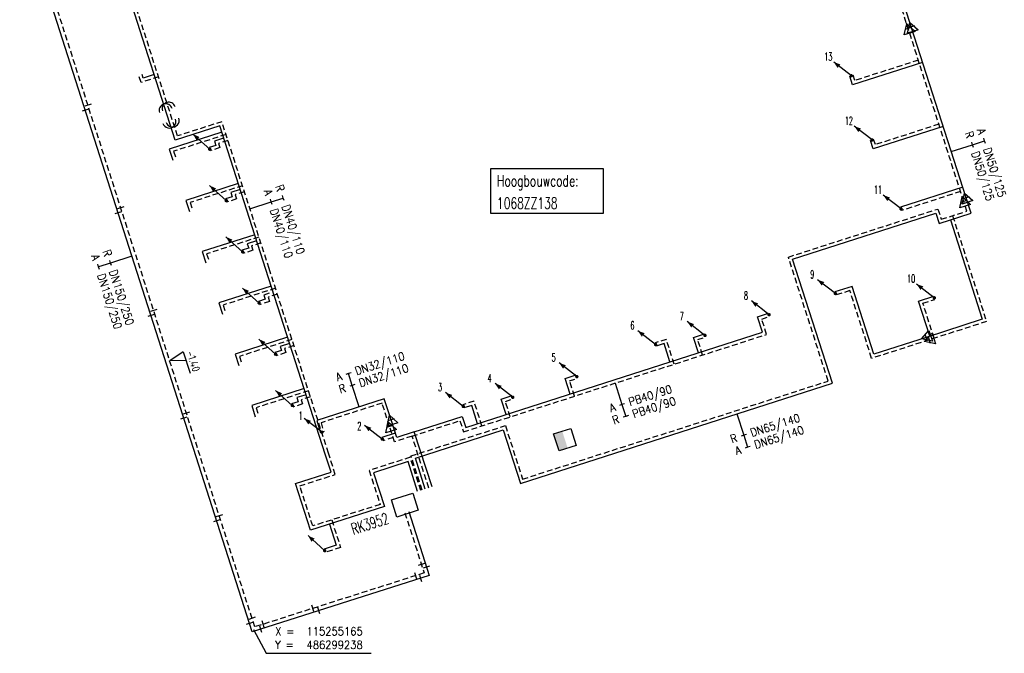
# Model space of a CAD drawing. Header units: millimetres. Extents: x 0 to 118212815, y 0 to 488348790.
# Tile 25 of 143: x 115229134 to 115338786, y 486296578 to 486367150. Entities that reach past the tile are written whole.
import ezdxf
from ezdxf.enums import TextEntityAlignment as Align

# ---------------------------------------------------------------- set-up
doc = ezdxf.new("R2010")
doc.units = ezdxf.units.MM
doc.header["$LTSCALE"] = 200
doc.linetypes.add('HIDDEN2', pattern=[4.7625, 3.175, -1.5875])
for name, color, linetype in [('WW-C-hoogbouw', 7, 'Continuous'), ('WW-C-KAST', 7, 'Continuous'), ('WW-C-kastWM', 7, 'Continuous'), ('WW-C-mof', 7, 'Continuous'), ('WW-C-stijgstrang', 7, 'Continuous'), ('WW-C-VERLOOP', 7, 'Continuous'), ('WW-C-zbocht', 7, 'Continuous'), ('WW-I-coord', 7, 'Continuous'), ('WW-I-diam', 7, 'Continuous'), ('WW-I-NAP', 7, 'Continuous'), ('WW-L-aanvoer', 3, 'Continuous'), ('WW-L-retour', 3, 'HIDDEN2')]:
    doc.layers.add(name, color=color, linetype=linetype)
doc.styles.add('DIN17', font='ROMANS.SHX', dxfattribs={"width": 0.9})
doc.styles.add('ISOCP', font='ISOCP.SHX')

# ---------------------------------------------------------------- blocks, each defined once
blk = doc.blocks.new('LR-mof')
at = {"color": 0, "linetype": 'ByBlock', "lineweight": -2}
blk.add_line((0, -0.75), (0, 0.75), dxfattribs=at)
blk = doc.blocks.new('LR-hoogb')
at = {"color": 0, "linetype": 'ByBlock', "lineweight": -3}
blk.add_lwpolyline([(-12.5, 5), (12.5, 5), (12.5, -5), (-12.5, -5)], close=True, dxfattribs=at)
at = {"color": 7, "linetype": 'Continuous', "lineweight": -3, "style": 'DIN17', "width": 0.7}
blk.add_text('Hoogbouwcode:', height=2.5, dxfattribs=at).set_placement((-11.15, 1))
at = {"color": 0, "linetype": 'ByBlock', "lineweight": -3, "style": 'DIN17', "width": 0.7}
for tag, p in [('*1', (-11.15, -4)), ('*2', (-11.15, -9))]:
    blk.add_attdef(tag, p, '', height=2.5, dxfattribs=at)
blk = doc.blocks.new('LR-zbocht')
at = {"color": 0, "linetype": 'ByBlock', "lineweight": -2}
blk.add_arc((1.5, 0), 1.5, 90, 270, dxfattribs=at)
blk = doc.blocks.new('LR-VERL')
at = {"color": 0, "linetype": 'ByBlock', "lineweight": -2}
blk.add_lwpolyline([(1.08, 0), (-1.08, -1.25), (-1.08, 1.25)], close=True, dxfattribs=at)
blk = doc.blocks.new('LR-DIAB2')
at = {"color": 0, "linetype": 'Continuous', "lineweight": -3}
blk.add_line((0, 5), (0, 7.8), dxfattribs=at)
at = {"color": 0, "lineweight": -3}
blk.add_line((0, 0), (0, 5), dxfattribs=at)
for points in [[(0.61, 7.8), (0, 7.8), (-0.61, 7.8)], [(0.61, 5), (0, 5), (-0.61, 5)]]:
    blk.add_lwpolyline(points, dxfattribs=at)
at = {"color": 1, "lineweight": -3, "style": 'DIN17', "width": 0.9}
for tag, p in [('*1', (-1.61, 7.8)), ('*2', (-1.61, 5.02))]:
    blk.add_attdef(tag, text='', height=1.8, dxfattribs=at).set_placement(p, align=Align.MIDDLE_RIGHT)
for tag, p in [('*11', (1.61, 7.8)), ('*12', (1.61, 5))]:
    blk.add_attdef(tag, text='', height=1.8, dxfattribs=at).set_placement(p, align=Align.MIDDLE_LEFT)
blk = doc.blocks.new('LR-DIAO2')
at = {"color": 0, "lineweight": -3}
blk.add_line((0, 0), (0, -5), dxfattribs=at)
at = {"color": 0, "linetype": 'Continuous', "lineweight": -3}
blk.add_line((0, -5), (0, -7.8), dxfattribs=at)
at = {"color": 0, "lineweight": -3}
for points in [[(0.61, -5), (0, -5), (-0.61, -5)], [(0.61, -7.8), (0, -7.8), (-0.61, -7.8)]]:
    blk.add_lwpolyline(points, dxfattribs=at)
at = {"color": 1, "lineweight": -3, "style": 'DIN17', "width": 0.9}
for tag, p in [('*1', (-1.61, -5)), ('*2', (-1.61, -7.78))]:
    blk.add_attdef(tag, text='', height=1.8, dxfattribs=at).set_placement(p, align=Align.MIDDLE_RIGHT)
for tag, p in [('*11', (1.61, -5)), ('*12', (1.61, -7.8))]:
    blk.add_attdef(tag, text='', height=1.8, dxfattribs=at).set_placement(p, align=Align.MIDDLE_LEFT)
blk = doc.blocks.new('rb_topo_xylr')
at = {"color": 0, "linetype": 'Continuous', "style": 'DIN17', "width": 0.9}
for s, p in [('X =', (0, 4)), ('Y =', (0, 1))]:
    blk.add_text(s, height=1.8, dxfattribs=at).set_placement(p)
at = {"color": 0, "style": 'DIN17', "width": 0.9}
for tag, p in [('X', (7, 4)), ('Y', (7, 1))]:
    blk.add_attdef(tag, p, '', height=1.8, dxfattribs=at)
blk = doc.blocks.new('LR-styg')
at = {"color": 0, "lineweight": -3}
blk.add_line((0, 0), (2.5, 4.33), dxfattribs=at)
at = {"color": 0, "lineweight": -3, "const_width": 0.375}
blk.add_lwpolyline([(-0.19, 0, 1), (0.19, 0, 1)], format="xyb", close=True, dxfattribs=at)
at = {"color": 0, "lineweight": -3}
blk.add_solid([(2.5, 4.33), (1.32, 3.28), (2.18, 2.78)], dxfattribs=at)
at = {"color": 7, "linetype": 'ByBlock', "lineweight": -2, "style": 'DIN17', "width": 0.5}
blk.add_attdef('*1', text='', height=1.8, dxfattribs=at).set_placement((0, -2.5), align=Align.MIDDLE)
blk = doc.blocks.new('nap1')
at = {"color": 0, "linetype": 'Continuous', "lineweight": -3}
for p, q in [((-1, 3.5), (0, 0)), ((-1, 3.5), (4, 3.5)), ((1, 3.5), (0, 0))]:
    blk.add_line(p, q, dxfattribs=at)
at = {"color": 0, "linetype": 'Continuous', "lineweight": -3, "style": 'ISOCP'}
for tag, p in [('*1', (1.7, 5)), ('*2', (4, 1.5))]:
    blk.add_attdef(tag, text='', height=1.8, dxfattribs=at).set_placement(p, align=Align.MIDDLE)
blk = doc.blocks.new('LR-kast')
at = {"color": 0, "linetype": 'ByBlock', "lineweight": -3}
blk.add_lwpolyline([(-2.5, 2), (2.5, 2), (2.5, -2), (-2.5, -2)], close=True, dxfattribs=at)
at = {"color": 7, "linetype": 'ByBlock', "lineweight": -3, "style": 'DIN17', "width": 0.7}
for tag, p in [('*1', (0, 5)), ('*2', (0, -5))]:
    blk.add_attdef(tag, text='', height=2.5, dxfattribs=at).set_placement(p, align=Align.MIDDLE)
at = {"color": 0, "linetype": 'ByBlock', "lineweight": -2, "style": 'DIN17', "width": 0.3, "flags": 1}
for tag, p in [('OCODE', (5, 1.25)), ('NCODE', (10, 1.25)), ('BC', (15, 1.25)), ('RK', (20, 1.25)), ('ST', (5, -1.25)), ('VCODE', (10, -1.25)), ('NIVO', (15, -1.25)), ('IMM', (20, -1.25))]:
    blk.add_attdef(tag, text='', height=1.8, dxfattribs=at).set_placement(p, align=Align.MIDDLE)
blk = doc.blocks.new('LR-kastWM')
at = {"color": 0, "linetype": 'ByBlock', "lineweight": -3}
blk.add_lwpolyline([(-2, 2), (2, 2), (2, -2), (-2, -2)], close=True, dxfattribs=at)
at = {"color": 0}
blk.add_solid([(-2, -2), (0, -2), (-2, 2), (0, 2)], dxfattribs=at)
at = {"color": 7, "linetype": 'ByBlock', "lineweight": -3, "style": 'DIN17', "width": 0.7}
for tag, p in [('*1', (0, 5)), ('*2', (0, -5))]:
    blk.add_attdef(tag, text='', height=2.5, dxfattribs=at).set_placement(p, align=Align.MIDDLE)
at = {"color": 0, "linetype": 'ByBlock', "lineweight": -2, "style": 'DIN17', "width": 0.3, "flags": 1}
for tag, p in [('OCODE', (4.5, 1.25)), ('NCODE', (9.5, 1.25)), ('BC', (14.5, 1.25)), ('RK', (19.5, 1.25)), ('ST', (4.5, -1.25)), ('VCODE', (9.5, -1.25)), ('NIVO', (14.5, -1.25)), ('IMM', (19.5, -1.25))]:
    blk.add_attdef(tag, text='', height=1.8, dxfattribs=at).set_placement(p, align=Align.MIDDLE)

msp = doc.modelspace()

# ---------------------------------------------------------------- linework, layer by layer
at = {"layer": 'WW-I-coord', "color": 1}
msp.add_lwpolyline([(115255166, 486299238), (115256582, 486296578), (115268293, 486296578)], dxfattribs=at)
at = {"layer": 'WW-L-aanvoer'}
for p, q in [((115328234, 486366933), (115319947, 486392650)), ((115255020, 486298956), (115229134, 486379918)), ((115246464, 486353721), (115241239, 486369997)), ((115328424, 486366341), (115328234, 486366933)), ((115334531, 486347318), (115328424, 486366341)), ((115329690, 486362397), (115321883, 486359888)), ((115242898, 486360647), (115242772, 486361037)), ((115244115, 486361039), (115242898, 486360647)), ((115321883, 486359888), (115321576, 486360842)), ((115251407, 486355310), (115246464, 486353721)), ((115256551, 486339314), (115251407, 486355310)), ((115331981, 486355262), (115324177, 486352753)), ((115251632, 486354610), (115245795, 486352734)), ((115250962, 486353144), (115250223, 486352906)), ((115251846, 486353944), (115250812, 486353611)), ((115250812, 486353611), (115250962, 486353144)), ((115324177, 486352753), (115323872, 486353701)), ((115245795, 486352734), (115246195, 486351490)), ((115253467, 486348905), (115247631, 486347029)), ((115252802, 486347424), (115252062, 486347186)), ((115253681, 486348238), (115252647, 486347906)), ((115252647, 486347906), (115252802, 486347424)), ((115334157, 486348483), (115327227, 486346256)), ((115247631, 486347029), (115248032, 486345778)), ((115335088, 486345584), (115334531, 486347318)), ((115315212, 486340469), (115331149, 486345585)), ((115331149, 486345585), (115331518, 486344438)), ((115331518, 486344438), (115335088, 486345584)), ((115332781, 486344843), (115336324, 486333780)), ((115255305, 486343188), (115249473, 486341314)), ((115255518, 486342526), (115254483, 486342193)), ((115254483, 486342193), (115254638, 486341710)), ((115249473, 486341314), (115249873, 486340067)), ((115254638, 486341710), (115253891, 486341469)), ((115319647, 486326654), (115315212, 486340469)), ((115263162, 486318756), (115256551, 486339314)), ((115257142, 486337479), (115251300, 486335601)), ((115256915, 486336675), (115256317, 486336482)), ((115256317, 486336482), (115256471, 486336005)), ((115321834, 486337451), (115319913, 486336834)), ((115324257, 486329906), (115321834, 486337451)), ((115251300, 486335601), (115251702, 486334353)), ((115256471, 486336005), (115255731, 486335767)), ((115329248, 486335814), (115330929, 486336354)), ((115330501, 486331911), (115329248, 486335814)), ((115311293, 486334054), (115312534, 486334465)), ((115311842, 486332341), (115311293, 486334054)), ((115336324, 486333780), (115330067, 486331771)), ((115278808, 486321721), (115311842, 486332341)), ((115304161, 486331769), (115305394, 486332164)), ((115258977, 486331773), (115253143, 486329898)), ((115259194, 486331096), (115258152, 486330760)), ((115300895, 486331068), (115300010, 486330785)), ((115301549, 486329032), (115300895, 486331068)), ((115304713, 486330049), (115304161, 486331769)), ((115330067, 486331771), (115324257, 486329906)), ((115253143, 486329898), (115253546, 486328643)), ((115258295, 486330313), (115257555, 486330075)), ((115258152, 486330760), (115258295, 486330313)), ((115284895, 486315497), (115319647, 486326654)), ((115289881, 486327179), (115291121, 486327577)), ((115290433, 486325458), (115289881, 486327179)), ((115260816, 486326054), (115254974, 486324177)), ((115260152, 486324596), (115259419, 486324361)), ((115261032, 486325382), (115260006, 486325052)), ((115260006, 486325052), (115260152, 486324596)), ((115269735, 486324926), (115262233, 486322515)), ((115270492, 486322573), (115269735, 486324926)), ((115282744, 486324881), (115283985, 486325279)), ((115283295, 486323164), (115282744, 486324881)), ((115254974, 486324177), (115255375, 486322929)), ((115279480, 486324190), (115278590, 486323904)), ((115280136, 486322148), (115279480, 486324190)), ((115262233, 486322515), (115262622, 486321150)), ((115271122, 486320615), (115270492, 486322573)), ((115273077, 486321244), (115278407, 486322959)), ((115278407, 486322959), (115278808, 486321721)), ((115270966, 486321099), (115269461, 486320616)), ((115273077, 486321244), (115271122, 486320615)), ((115275056, 486315106), (115273077, 486321244)), ((115273199, 486318318), (115282978, 486321461)), ((115282978, 486321461), (115284895, 486315497)), ((115263807, 486316742), (115263162, 486318756)), ((115272380, 486317930), (115268535, 486316694)), ((115273453, 486314592), (115272380, 486317930)), ((115274308, 486314866), (115273199, 486318318)), ((115259860, 486315478), (115263807, 486316742)), ((115268535, 486316694), (115269749, 486312917)), ((115261523, 486310284), (115259860, 486315478)), ((115269749, 486312917), (115261523, 486310284)), ((115272462, 486312372), (115274735, 486305232)), ((115263636, 486310960), (115264389, 486308621)), ((115264389, 486308621), (115263036, 486308186)), ((115274735, 486305232), (115255020, 486298956))]:
    msp.add_line(p, q, dxfattribs=at)
at = {"layer": 'WW-L-retour'}
for p, q in [((115327872, 486366817), (115319605, 486392469)), ((115255311, 486299521), (115229426, 486380483)), ((115246710, 486354199), (115241716, 486369752)), ((115328080, 486366170), (115327872, 486366817)), ((115334270, 486346889), (115328080, 486366170)), ((115329212, 486362643), (115322128, 486360366)), ((115242652, 486360169), (115242411, 486360920)), ((115244593, 486360793), (115242652, 486360169)), ((115322128, 486360366), (115321938, 486360959)), ((115251652, 486355789), (115246710, 486354199)), ((115256913, 486339431), (115251652, 486355789)), ((115331503, 486355507), (115324423, 486353231)), ((115252110, 486354365), (115246273, 486352489)), ((115251440, 486352898), (115250339, 486352544)), ((115252325, 486353699), (115251290, 486353366)), ((115251290, 486353366), (115251440, 486352898)), ((115324423, 486353231), (115324234, 486353817)), ((115246273, 486352489), (115246557, 486351606)), ((115253945, 486348659), (115248109, 486346783)), ((115254159, 486347993), (115253125, 486347660)), ((115253125, 486347660), (115253280, 486347179)), ((115333912, 486348005), (115327343, 486345894)), ((115248109, 486346783), (115248394, 486345894)), ((115253280, 486347179), (115252178, 486346824)), ((115334610, 486345829), (115334270, 486346889)), ((115314734, 486340715), (115331395, 486346063)), ((115331395, 486346063), (115331764, 486344916)), ((115331764, 486344916), (115334610, 486345829)), ((115333027, 486345321), (115336801, 486333535)), ((115255783, 486342943), (115249951, 486341068)), ((115255996, 486342281), (115254961, 486341947)), ((115254961, 486341947), (115255116, 486341465)), ((115249951, 486341068), (115250235, 486340184)), ((115255116, 486341465), (115254007, 486341108)), ((115319169, 486326900), (115314734, 486340715)), ((115263524, 486318873), (115256913, 486339431)), ((115257620, 486337233), (115251778, 486335356)), ((115257833, 486336571), (115256795, 486336237)), ((115321589, 486336973), (115320029, 486336473)), ((115324012, 486329428), (115321589, 486336973)), ((115251778, 486335356), (115252063, 486334469)), ((115256949, 486335760), (115255847, 486335406)), ((115256795, 486336237), (115256949, 486335760)), ((115329726, 486335568), (115331046, 486335993)), ((115330979, 486331665), (115329726, 486335568)), ((115311770, 486333812), (115312654, 486334104)), ((115312320, 486332095), (115311770, 486333812)), ((115336801, 486333535), (115330421, 486331486)), ((115278564, 486321244), (115312320, 486332095)), ((115259455, 486331527), (115253621, 486329652)), ((115301141, 486331545), (115299894, 486331147)), ((115302027, 486328786), (115301141, 486331545)), ((115304639, 486331523), (115305510, 486331803)), ((115305191, 486329803), (115304639, 486331523)), ((115330421, 486331486), (115324012, 486329428)), ((115258774, 486330068), (115257671, 486329713)), ((115259672, 486330851), (115258630, 486330515)), ((115258630, 486330515), (115258774, 486330068)), ((115253621, 486329652), (115253908, 486328760)), ((115285140, 486315975), (115319169, 486326900)), ((115290359, 486326933), (115291237, 486327215)), ((115290911, 486325213), (115290359, 486326933)), ((115261294, 486325809), (115255452, 486323931)), ((115261510, 486325137), (115260484, 486324807)), ((115260484, 486324807), (115260631, 486324351)), ((115269489, 486324448), (115262699, 486322265)), ((115270326, 486321847), (115269489, 486324448)), ((115279726, 486324668), (115278474, 486324266)), ((115280614, 486321903), (115279726, 486324668)), ((115283222, 486324635), (115284101, 486324917)), ((115283773, 486322918), (115283222, 486324635)), ((115255452, 486323931), (115255737, 486323045)), ((115260631, 486324351), (115259536, 486323999)), ((115262699, 486322266), (115262987, 486321254)), ((115272832, 486320766), (115278162, 486322481)), ((115278162, 486322481), (115278564, 486321244)), ((115270877, 486320137), (115270326, 486321847)), ((115272721, 486318564), (115283223, 486321939)), ((115283223, 486321939), (115285140, 486315975)), ((115270721, 486320621), (115269577, 486320254)), ((115272832, 486320766), (115270877, 486320137)), ((115274694, 486314990), (115272832, 486320766)), ((115264285, 486316495), (115263524, 486318872)), ((115272625, 486318408), (115268057, 486316939)), ((115273815, 486314708), (115272625, 486318408)), ((115273947, 486314750), (115272721, 486318564)), ((115268057, 486316939), (115269271, 486313163)), ((115260338, 486315232), (115264285, 486316495)), ((115261769, 486310761), (115260338, 486315232)), ((115269271, 486313163), (115261769, 486310761)), ((115263882, 486311438), (115264867, 486308376)), ((115272033, 486312235), (115274170, 486305524)), ((115264867, 486308376), (115263152, 486307824)), ((115274170, 486305524), (115255311, 486299521))]:
    msp.add_line(p, q, dxfattribs=at)

# ---------------------------------------------------------------- block references
at = {"layer": 'WW-C-hoogbouw', "linetype": 'Continuous'}
ref = msp.add_blockref('LR-hoogb', (115287858, 486348082), dxfattribs=dict(at, xscale=500, yscale=500, zscale=500))
ref.add_attrib('*1', '1068ZZ138', (115282284, 486346082), dxfattribs={"layer": '0', "color": 7, "linetype": 'ByBlock', "lineweight": -3, "height": 1250, "style": 'DIN17', "width": 0.7})
at = {"layer": 'WW-C-KAST', "linetype": 'Continuous'}
ref = msp.add_blockref('LR-kast', (115272018, 486313084), dxfattribs=dict(at, xscale=499.9999999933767, yscale=499.9999999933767, zscale=499.9999999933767, rotation=17.65936169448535))
ref.add_attrib('*1', 'RK3952', dxfattribs={"layer": '0', "color": 7, "linetype": 'ByBlock', "lineweight": -3, "height": 1250, "rotation": 17.65936, "style": 'DIN17', "width": 0.65}).set_placement((115268132, 486311018), align=Align.MIDDLE)
at = {"layer": 'WW-C-kastWM', "linetype": 'Continuous', "xscale": 499.9999999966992, "yscale": 499.9999999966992, "zscale": 499.9999999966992, "rotation": 17.76568399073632}
msp.add_blockref('LR-kastWM', (115289855, 486320375), dxfattribs=at)
at = {"layer": 'WW-C-mof'}
for p, xscale, yscale, zscale, rotation in [((115328080, 486366170), 500, 500, 500, 107.7984), ((115328424, 486366341), 500, 500, 500, 107.7984), ((115236735, 486357623), 500.0000000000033, 500.0000000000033, 500.0000000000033, 107.7301317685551), ((115236443, 486357058), 499.9999999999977, 499.9999999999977, 499.9999999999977, 107.7301317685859), ((115334531, 486347318), 500, 500, 500, 107.7984), ((115240389, 486346193), 500.0000000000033, 500.0000000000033, 500.0000000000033, 107.7301317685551), ((115334270, 486346889), 500, 500, 500, 107.7984), ((115240098, 486345628), 499.9999999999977, 499.9999999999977, 499.9999999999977, 107.7301317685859), ((115243752, 486334198), 499.9999999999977, 499.9999999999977, 499.9999999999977, 107.7301317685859), ((115244044, 486334763), 500.0000000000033, 500.0000000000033, 500.0000000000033, 107.7301317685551), ((115330067, 486331771), 500, 500, 500, 197.8015000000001), ((115330421, 486331486), 500, 500, 500, 197.8015000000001), ((115247698, 486323333), 499.9999999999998, 499.9999999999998, 499.9999999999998, 107.7301317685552), ((115247406, 486322768), 500.0000000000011, 500.0000000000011, 500.0000000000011, 107.7301317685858), ((115270492, 486322573), 499.9999999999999, 499.9999999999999, 499.9999999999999, 107.8373), ((115270326, 486321847), 499.9999999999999, 499.9999999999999, 499.9999999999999, 107.8373), ((115251061, 486311338), 499.9999999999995, 499.9999999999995, 499.9999999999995, 107.7301317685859), ((115251353, 486311903), 499.9999999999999, 499.9999999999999, 499.9999999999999, 107.7301317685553), ((115273866, 486306477), 500.0000000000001, 500.0000000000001, 500.0000000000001, 107.6593616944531), ((115274432, 486306185), 499.9999999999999, 499.9999999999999, 499.9999999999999, 107.6593616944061), ((115273217, 486305221), 500, 500, 500, 197.6593616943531), ((115273782, 486304929), 500, 500, 500, 197.6593616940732), ((115255007, 486300473), 499.9999999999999, 499.9999999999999, 499.9999999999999, 107.7301317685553), ((115254715, 486299908), 499.9999999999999, 499.9999999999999, 499.9999999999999, 107.7301317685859), ((115255973, 486299259), 500, 500, 500, 17.65936169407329), ((115256264, 486299824), 500, 500, 500, 17.65936169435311)]:
    msp.add_blockref('LR-mof', p, dxfattribs=dict(at, xscale=xscale, yscale=yscale, zscale=zscale, rotation=rotation))
at = {"layer": 'WW-C-mof', "linetype": 'Continuous', "xscale": 499.9999999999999, "yscale": 499.9999999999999, "zscale": 499.9999999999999, "rotation": 17.65940000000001}
for p in [(115261764, 486301575), (115262443, 486301319)]:
    msp.add_blockref('LR-mof', p, dxfattribs=at)
at = {"layer": 'WW-C-stijgstrang', "linetype": 'Continuous'}
ref = msp.add_blockref('LR-styg', (115321757, 486360901), dxfattribs=dict(at, xscale=500.0000000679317, yscale=500.000000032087, zscale=500, rotation=82.1533461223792))
ref.add_attrib('*1', '13', dxfattribs={"layer": '0', "color": 7, "linetype": 'ByBlock', "lineweight": -2, "height": 900, "style": 'DIN17', "width": 0.5}).set_placement((115319179, 486363039), align=Align.MIDDLE)
ref = msp.add_blockref('LR-styg', (115324053, 486353759), dxfattribs=dict(at, xscale=500.0000000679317, yscale=500.000000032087, zscale=500, rotation=82.1533461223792))
ref.add_attrib('*1', '12', dxfattribs={"layer": '0', "color": 7, "linetype": 'ByBlock', "lineweight": -2, "height": 900, "style": 'DIN17', "width": 0.5}).set_placement((115321476, 486355898), align=Align.MIDDLE)
at = {"layer": 'WW-C-stijgstrang', "linetype": 'Continuous', "xscale": 499.9999999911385, "yscale": 499.9999999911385, "zscale": 499.9999999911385, "rotation": 77.96228605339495}
for p in [(115250291, 486352728), (115252130, 486347008), (115253959, 486341291), (115255799, 486335589), (115257623, 486329897), (115259488, 486324183), (115263104, 486308008)]:
    msp.add_blockref('LR-styg', p, dxfattribs=at)
at = {"layer": 'WW-C-stijgstrang', "linetype": 'Continuous'}
ref = msp.add_blockref('LR-styg', (115327285, 486346075), dxfattribs=dict(at, xscale=500.0000000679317, yscale=500.000000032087, zscale=500, rotation=82.1533461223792))
ref.add_attrib('*1', '11', dxfattribs={"layer": '0', "color": 7, "linetype": 'ByBlock', "lineweight": -2, "height": 900, "style": 'DIN17', "width": 0.5}).set_placement((115324707, 486348214), align=Align.MIDDLE)
ref = msp.add_blockref('LR-styg', (115319971, 486336654), dxfattribs=dict(at, xscale=500.0000000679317, yscale=500.000000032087, zscale=500, rotation=82.1533461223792))
ref.add_attrib('*1', '9', dxfattribs={"layer": '0', "color": 7, "linetype": 'ByBlock', "lineweight": -2, "height": 900, "style": 'DIN17', "width": 0.5}).set_placement((115317393, 486338792), align=Align.MIDDLE)
ref = msp.add_blockref('LR-styg', (115330988, 486336173), dxfattribs=dict(at, xscale=500.0000000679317, yscale=500.000000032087, zscale=500, rotation=82.1533461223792))
ref.add_attrib('*1', '10', dxfattribs={"layer": '0', "color": 7, "linetype": 'ByBlock', "lineweight": -2, "height": 900, "style": 'DIN17', "width": 0.5}).set_placement((115328410, 486338312), align=Align.MIDDLE)
ref = msp.add_blockref('LR-styg', (115312594, 486334285), dxfattribs=dict(at, xscale=500.0000000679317, yscale=500.000000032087, zscale=500, rotation=82.1533461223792))
ref.add_attrib('*1', '8', dxfattribs={"layer": '0', "color": 7, "linetype": 'ByBlock', "lineweight": -2, "height": 900, "style": 'DIN17', "width": 0.5}).set_placement((115310016, 486336423), align=Align.MIDDLE)
ref = msp.add_blockref('LR-styg', (115305452, 486331984), dxfattribs=dict(at, xscale=500.0000000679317, yscale=500.000000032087, zscale=500, rotation=82.1533461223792))
ref.add_attrib('*1', '7', dxfattribs={"layer": '0', "color": 7, "linetype": 'ByBlock', "lineweight": -2, "height": 900, "style": 'DIN17', "width": 0.5}).set_placement((115302874, 486334122), align=Align.MIDDLE)
ref = msp.add_blockref('LR-styg', (115299952, 486330966), dxfattribs=dict(at, xscale=500.0000000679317, yscale=500.000000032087, zscale=500, rotation=82.1533461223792))
ref.add_attrib('*1', '6', dxfattribs={"layer": '0', "color": 7, "linetype": 'ByBlock', "lineweight": -2, "height": 900, "style": 'DIN17', "width": 0.5}).set_placement((115297374, 486333105), align=Align.MIDDLE)
ref = msp.add_blockref('LR-styg', (115291179, 486327396), dxfattribs=dict(at, xscale=500.0000000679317, yscale=500.000000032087, zscale=500, rotation=82.1533461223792))
ref.add_attrib('*1', '5', dxfattribs={"layer": '0', "color": 7, "linetype": 'ByBlock', "lineweight": -2, "height": 900, "style": 'DIN17', "width": 0.5}).set_placement((115288601, 486329535), align=Align.MIDDLE)
ref = msp.add_blockref('LR-styg', (115284043, 486325098), dxfattribs=dict(at, xscale=500.0000000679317, yscale=500.000000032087, zscale=500, rotation=82.1533461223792))
ref.add_attrib('*1', '4', dxfattribs={"layer": '0', "color": 7, "linetype": 'ByBlock', "lineweight": -2, "height": 900, "style": 'DIN17', "width": 0.5}).set_placement((115281465, 486327237), align=Align.MIDDLE)
ref = msp.add_blockref('LR-styg', (115278532, 486324085), dxfattribs=dict(at, xscale=500.0000000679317, yscale=500.000000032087, zscale=500, rotation=82.1533461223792))
ref.add_attrib('*1', '3', dxfattribs={"layer": '0', "color": 7, "linetype": 'ByBlock', "lineweight": -2, "height": 900, "style": 'DIN17', "width": 0.5}).set_placement((115275955, 486326224), align=Align.MIDDLE)
ref = msp.add_blockref('LR-styg', (115262805, 486321202), dxfattribs=dict(at, xscale=500.0000000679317, yscale=500.000000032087, zscale=500, rotation=82.1533461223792))
ref.add_attrib('*1', '1', dxfattribs={"layer": '0', "color": 7, "linetype": 'ByBlock', "lineweight": -2, "height": 900, "style": 'DIN17', "width": 0.5}).set_placement((115260419, 486323051), align=Align.MIDDLE)
ref = msp.add_blockref('LR-styg', (115269519, 486320435), dxfattribs=dict(at, xscale=500.0000000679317, yscale=500.000000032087, zscale=500, rotation=82.1533461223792))
ref.add_attrib('*1', '2', dxfattribs={"layer": '0', "color": 7, "linetype": 'ByBlock', "lineweight": -2, "height": 900, "style": 'DIN17', "width": 0.5}).set_placement((115266958, 486321890), align=Align.MIDDLE)
at = {"layer": 'WW-C-VERLOOP', "linetype": 'Continuous'}
for p, xscale, yscale, zscale, rotation in [((115328080, 486366170), 500, 500, 500, 107.7984), ((115328424, 486366341), 500, 500, 500, 107.7984), ((115334270, 486346889), 500, 500, 500, 107.7984), ((115334531, 486347318), 500, 500, 500, 107.7984), ((115330067, 486331771), 500, 500, 500, 197.8015000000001), ((115330421, 486331486), 500, 500, 500, 197.8015000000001), ((115270492, 486322573), 499.9999999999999, 499.9999999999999, 499.9999999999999, 107.8373), ((115270326, 486321847), 499.9999999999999, 499.9999999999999, 499.9999999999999, 107.8373)]:
    msp.add_blockref('LR-VERL', p, dxfattribs=dict(at, xscale=xscale, yscale=yscale, zscale=zscale, rotation=rotation))
at = {"layer": 'WW-C-zbocht', "linetype": 'Continuous', "xscale": 500.0000000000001, "yscale": 500.0000000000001, "zscale": 500.0000000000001}
for p, rotation in [((115245172, 486357745), 287.799), ((115245509, 486357939), 287.799), ((115246016, 486355118), 107.799), ((115246379, 486355229), 107.799)]:
    msp.add_blockref('LR-zbocht', p, dxfattribs=dict(at, rotation=rotation))
at = {"layer": 'WW-I-coord', "linetype": 'Continuous'}
ref = msp.add_blockref('rb_topo_xylr', (115257582, 486296578), dxfattribs=dict(at, xscale=500, yscale=500, zscale=500))
ref.add_attrib('X', '115255165', (115261082, 486298578), dxfattribs={"layer": '0', "color": 1, "height": 900, "style": 'DIN17', "width": 0.9})
ref.add_attrib('Y', '486299238', (115261082, 486297078), dxfattribs={"layer": '0', "color": 1, "height": 900, "style": 'DIN17', "width": 0.9})
at = {"layer": 'WW-I-diam', "linetype": 'Continuous'}
for name, p, xscale, yscale, zscale, rotation, values in [('LR-DIAB2', (115332881, 486352459), 499.9999999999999, 499.9999999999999, 499.9999999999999, 287.7984107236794, {'*1': 'A', '*11': 'DN50/125', '*2': 'R', '*12': 'DN50/125'}), ('LR-DIAB2', (115254771, 486346091), 500, 500, 500, 287.8272609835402, {'*1': 'R', '*11': 'DN40/110', '*2': 'A', '*12': 'DN40/110'}), ('LR-DIAO2', (115241639, 486340808), 500, 500, 500, 287.7301317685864, {'*1': 'R', '*11': 'DN150/250', '*2': 'A', '*12': 'DN150/250'}), ('LR-DIAB2', (115266940, 486324028), 500, 500, 500, 17.82002558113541, {'*1': 'A', '*11': 'DN32/110', '*2': 'R', '*12': 'DN32/110'}), ('LR-DIAO2', (115295442, 486326669), 500, 500, 500, 17.82088040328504, {'*1': 'A', '*11': 'PB40/90', '*2': 'R', '*12': 'PB40/90'}), ('LR-DIAO2', (115309008, 486323239), 499.9999999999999, 499.9999999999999, 499.9999999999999, 17.79841072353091, {'*1': 'R', '*11': 'DN65/140', '*2': 'A', '*12': 'DN65/140'})]:
    msp.add_blockref(name, p, dxfattribs=dict(at, xscale=xscale, yscale=yscale, zscale=zscale, rotation=rotation)).add_auto_attribs(values)
at = {"layer": 'WW-I-NAP', "linetype": 'Continuous', "lineweight": -3}
ref = msp.add_blockref('nap1', (115245838, 486329151), dxfattribs=dict(at, xscale=500.0000000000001, yscale=500.0000000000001, zscale=500.0000000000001, rotation=287.7301317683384))
ref.add_attrib('*1', '-1.40', dxfattribs={"layer": '0', "color": 1, "linetype": 'Continuous', "lineweight": -3, "height": 900, "rotation": 287.73013, "style": 'ISOCP'}).set_placement((115248478, 486329103), align=Align.MIDDLE)

doc.saveas('drawing.dxf')
